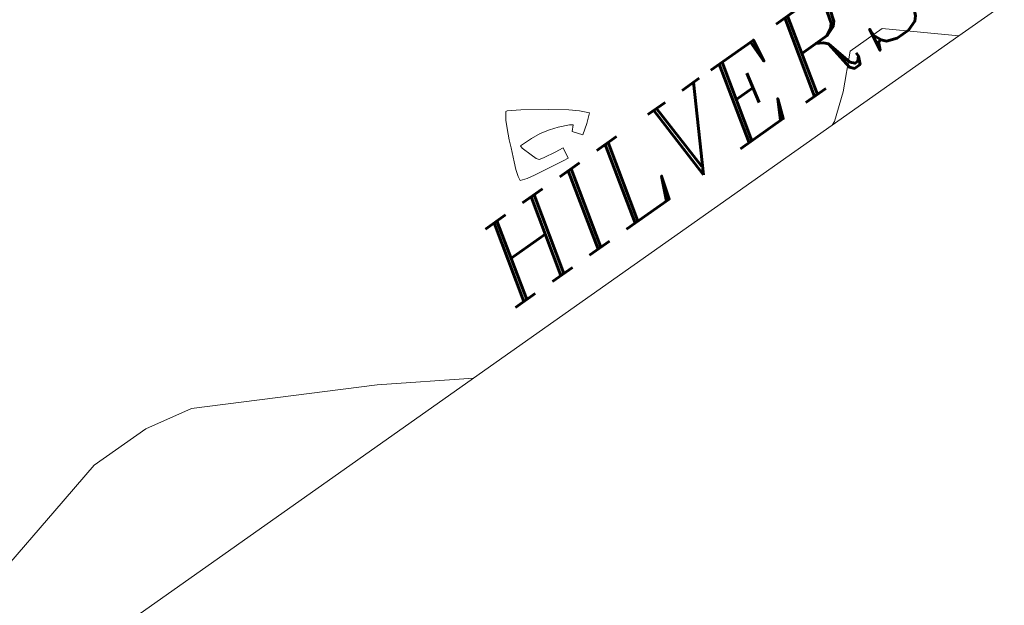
# Model space of a CAD drawing. Header units: metres. Extents: x 149090 to 149776, y 485756 to 486362.
# Tile 67 of 93: x 149619 to 149633, y 486277 to 486286. Entities that reach past the tile are written whole.
import ezdxf

# ---------------------------------------------------------------- set-up
doc = ezdxf.new("R2010")
doc.units = ezdxf.units.M
doc.header["$MEASUREMENT"] = 0
for name, color, linetype, lineweight in [('WVB-pen-brm-dik 018', 6, 'Continuous', 13), ('WVB-raster-60%', 253, 'Continuous', 30), ('WVB-tekst-dik 035', 1, 'Continuous', 40)]:
    doc.layers.add(name, color=color, linetype=linetype, lineweight=lineweight)
doc.styles.add('1 200   cursief   0.18', font='ITALICS.shx', dxfattribs={"height": 0.36})

# ---------------------------------------------------------------- blocks, each defined once
blk = doc.blocks.new('INZET')
at = {"layer": 'WVB-pen-brm-dik 018'}
for p, q in [((-0.044922, -0.141532), (-0.044781, -0.141329)), ((-0.044781, -0.141329), (-0.044922, -0.141532)), ((-0.044781, -0.141329), (-0.044736, -0.141337)), ((-0.044736, -0.141337), (-0.044781, -0.141329)), ((-0.044736, -0.141337), (-0.044383, -0.141542)), ((-0.044383, -0.141542), (-0.044736, -0.141337)), ((-0.045172, -0.142067), (-0.045033, -0.141762)), ((-0.045033, -0.141762), (-0.045172, -0.142067)), ((-0.045033, -0.141762), (-0.044922, -0.141532)), ((-0.044922, -0.141532), (-0.045033, -0.141762)), ((-0.044383, -0.141542), (-0.043724, -0.142002)), ((-0.043724, -0.142002), (-0.044383, -0.141542)), ((-0.043724, -0.142002), (-0.043233, -0.142357)), ((-0.043233, -0.142357), (-0.043724, -0.142002)), ((-0.045432, -0.142683), (-0.045265, -0.142298)), ((-0.045265, -0.142298), (-0.045432, -0.142683)), ((-0.045265, -0.142298), (-0.045172, -0.142067)), ((-0.045172, -0.142067), (-0.045265, -0.142298)), ((-0.044611, -0.142414), (-0.045004, -0.142406)), ((-0.045004, -0.142406), (-0.045004, -0.14249)), ((-0.045004, -0.14249), (-0.045004, -0.142406)), ((-0.045004, -0.142406), (-0.044611, -0.142414)), ((-0.045004, -0.14249), (-0.044899, -0.142803)), ((-0.044899, -0.142803), (-0.045004, -0.14249)), ((-0.044324, -0.142446), (-0.044611, -0.142414)), ((-0.044611, -0.142414), (-0.044324, -0.142446)), ((-0.044037, -0.14251), (-0.044324, -0.142446)), ((-0.044324, -0.142446), (-0.044037, -0.14251)), ((-0.043777, -0.142598), (-0.044037, -0.14251)), ((-0.044037, -0.14251), (-0.043777, -0.142598)), ((-0.043463, -0.142732), (-0.043777, -0.142598)), ((-0.043777, -0.142598), (-0.043463, -0.142732)), ((-0.043233, -0.142357), (-0.042985, -0.142561)), ((-0.042985, -0.142561), (-0.043233, -0.142357)), ((-0.042985, -0.142561), (-0.042784, -0.142783)), ((-0.042784, -0.142783), (-0.042985, -0.142561)), ((-0.062434, -0.143286), (-0.060711, -0.142855)), ((-0.060711, -0.142855), (-0.062434, -0.143286)), ((-0.060711, -0.142855), (-0.058844, -0.142855)), ((-0.058844, -0.142855), (-0.060711, -0.142855)), ((-0.058844, -0.142855), (-0.057408, -0.143142)), ((-0.057408, -0.143142), (-0.058844, -0.142855)), ((-0.045582, -0.143104), (-0.045522, -0.142899)), ((-0.045522, -0.142899), (-0.045582, -0.143104)), ((-0.045522, -0.142899), (-0.045432, -0.142683)), ((-0.045432, -0.142683), (-0.045522, -0.142899)), ((-0.044899, -0.142803), (-0.044847, -0.142977)), ((-0.044847, -0.142977), (-0.044899, -0.142803)), ((-0.043513, -0.142935), (-0.043377, -0.142791)), ((-0.043377, -0.142791), (-0.043513, -0.142935)), ((-0.043377, -0.142791), (-0.043463, -0.142732)), ((-0.043463, -0.142732), (-0.043377, -0.142791)), ((-0.042784, -0.142783), (-0.043024, -0.142993)), ((-0.043024, -0.142993), (-0.042784, -0.142783)), ((-0.057408, -0.143142), (-0.052527, -0.145727)), ((-0.052527, -0.145727), (-0.057408, -0.143142)), ((-0.045607, -0.143234), (-0.045582, -0.143104)), ((-0.045582, -0.143104), (-0.045607, -0.143234)), ((-0.044847, -0.142977), (-0.044785, -0.143048)), ((-0.044785, -0.143048), (-0.044847, -0.142977)), ((-0.044785, -0.143048), (-0.044706, -0.143076)), ((-0.044706, -0.143076), (-0.044785, -0.143048)), ((-0.044706, -0.143076), (-0.044634, -0.143088)), ((-0.044634, -0.143088), (-0.044706, -0.143076)), ((-0.044634, -0.143088), (-0.044279, -0.143142)), ((-0.044279, -0.143142), (-0.044634, -0.143088)), ((-0.044279, -0.143142), (-0.044012, -0.143182)), ((-0.044012, -0.143182), (-0.044279, -0.143142)), ((-0.044012, -0.143182), (-0.044066, -0.143507)), ((-0.044066, -0.143507), (-0.044012, -0.143182)), ((-0.043317, -0.143198), (-0.043513, -0.142935)), ((-0.043513, -0.142935), (-0.043317, -0.143198)), ((-0.043024, -0.142993), (-0.043317, -0.143198)), ((-0.043317, -0.143198), (-0.043024, -0.142993)), ((-0.064731, -0.14386), (-0.062434, -0.143286)), ((-0.062434, -0.143286), (-0.064731, -0.14386)), ((-0.045399, -0.143302), (-0.045607, -0.143234)), ((-0.045607, -0.143234), (-0.045399, -0.143302)), ((-0.045167, -0.143346), (-0.045399, -0.143302)), ((-0.045399, -0.143302), (-0.045167, -0.143346)), ((-0.044233, -0.143485), (-0.045167, -0.143346)), ((-0.045167, -0.143346), (-0.044233, -0.143485)), ((-0.044066, -0.143507), (-0.044233, -0.143485)), ((-0.044233, -0.143485), (-0.044066, -0.143507)), ((-0.052527, -0.145727), (-0.050087, -0.147208)), ((-0.050087, -0.147208), (-0.052527, -0.145727)), ((-0.036302, -0.146589), (-0.035441, -0.145727)), ((-0.035441, -0.145727), (-0.036302, -0.146589)), ((-0.035441, -0.145727), (-0.034292, -0.145727)), ((-0.034292, -0.145727), (-0.035441, -0.145727)), ((-0.034292, -0.145727), (-0.032564, -0.147208)), ((-0.032564, -0.147208), (-0.034292, -0.145727)), ((-0.03702, -0.147163), (-0.036302, -0.146589)), ((-0.036302, -0.146589), (-0.03702, -0.147163)), ((-0.070202, -0.147208), (-0.050087, -0.147208)), ((-0.050087, -0.147208), (-0.03714, -0.147208)), ((-0.03714, -0.147208), (-0.03702, -0.147163)), ((-0.03702, -0.147163), (-0.03714, -0.147208)), ((-0.03714, -0.147208), (-0.032564, -0.147208)), ((-0.032564, -0.147208), (-0.031281, -0.147208))]:
    blk.add_line(p, q, dxfattribs=at)
at = {"layer": 'WVB-tekst-dik 035', "style": '1 200   cursief   0.18'}
blk.add_text('HILVERSUM', height=0.0024, dxfattribs=at).set_placement((-0.047878, -0.146216))

msp = doc.modelspace()

# ---------------------------------------------------------------- block references
at = {"layer": 'WVB-raster-60%', "xscale": 500.0000000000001, "yscale": 500.0000000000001, "zscale": 500.0000000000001, "rotation": 35.19028839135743}
msp.add_blockref('INZET', (149603.259, 486354.964), dxfattribs=at)

doc.saveas('drawing.dxf')
